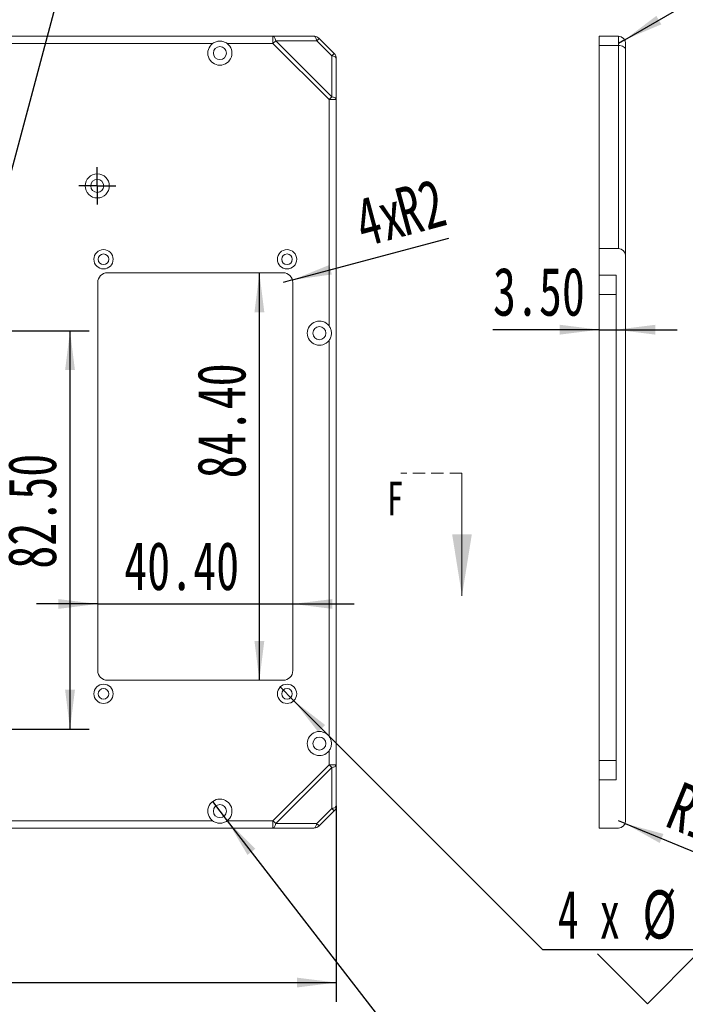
# Model space of a CAD drawing. Header units: millimetres. Extents: x -8 to 916, y -4 to 297.
# Tile 4 of 7: x 182 to 251, y 126 to 228. Entities that reach past the tile are written whole.
import ezdxf

# ---------------------------------------------------------------- set-up
doc = ezdxf.new("R2010")
doc.units = ezdxf.units.MM
doc.linetypes.add('HIDDEN', pattern=[1.905, 1.27, -0.635])
doc.layers.add('10', color=7, linetype='Continuous')
doc.styles.add('SLDTEXTSTYLE0', font='TXT', dxfattribs={"width": 0.7, "bigfont": 'bigfont'})
doc.styles.add('SLDTEXTSTYLE1', font='TXT', dxfattribs={"width": 0.7})
doc.styles.add('SLDTEXTSTYLE4', font='TXT', dxfattribs={"width": 0.633333})
doc.styles.add('SLDTEXTSTYLE5', font='TXT', dxfattribs={"width": 0.642857})
doc.styles.add('SLDTEXTSTYLE7', font='TXT', dxfattribs={"width": 0.65})
doc.dimstyles.new('SLDDIMSTYLE0', dxfattribs={"dimtxt": 5, "dimasz": 4.08, "dimexe": 0, "dimexo": 0.0625, "dimgap": 1.25, "dimtad": 2, "dimlfac": 2, "dimrnd": 1e-09, "dimzin": 12, "dimdsep": 46, "dimtxsty": 'SLDTEXTSTYLE1', "dimsah": 1, "dimcen": 0.09, "dimadec": 0, "dimazin": 3, "dimtfac": 1, "dimtofl": 0, "dimtmove": 0, "dimatfit": 3, "dimfxl": 0, "dimfrac": 2, "dimtolj": 1, "dimtzin": 12, "dimarcsym": 0})
doc.dimstyles.new('SLDDIMSTYLE1', dxfattribs={"dimtxt": 5, "dimasz": 4.08, "dimexe": 0, "dimexo": 0.0625, "dimgap": 1.25, "dimtad": 2, "dimlfac": 2, "dimrnd": 1e-09, "dimzin": 4, "dimdsep": 46, "dimtxsty": 'SLDTEXTSTYLE1', "dimsah": 1, "dimcen": 0.09, "dimadec": 0, "dimazin": 1, "dimtfac": 1, "dimtofl": 0, "dimtmove": 0, "dimatfit": 3, "dimfxl": 0, "dimfrac": 2, "dimtolj": 1, "dimtzin": 12, "dimarcsym": 0})
doc.dimstyles.new('SLDDIMSTYLE2', dxfattribs={"dimtxt": 5, "dimasz": 4.08, "dimexe": 0, "dimexo": 0.0625, "dimgap": 1.25, "dimtad": 0, "dimtih": 1, "dimtoh": 1, "dimlfac": 2, "dimrnd": 1e-09, "dimzin": 4, "dimdsep": 46, "dimtxsty": 'SLDTEXTSTYLE1', "dimblk1": 'NONE', "dimsah": 1, "dimcen": 0, "dimadec": 0, "dimazin": 1, "dimtfac": 1, "dimtmove": 0, "dimatfit": 3, "dimldrblk": 'NONE', "dimfxl": 0, "dimfrac": 2, "dimtolj": 1, "dimtzin": 12, "dimarcsym": 0})
doc.dimstyles.new('SLDDIMSTYLE3', dxfattribs={"dimtxt": 5, "dimasz": 4.08, "dimexe": 0, "dimexo": 0.0625, "dimgap": 1.25, "dimtad": 2, "dimlfac": 2, "dimrnd": 1e-09, "dimzin": 4, "dimdsep": 46, "dimtxsty": 'SLDTEXTSTYLE1', "dimsah": 1, "dimcen": 0.09, "dimadec": 0, "dimazin": 1, "dimtfac": 1, "dimtmove": 0, "dimatfit": 0, "dimfxl": 0, "dimfrac": 2, "dimtolj": 1, "dimtzin": 12, "dimarcsym": 0})
doc.dimstyles.new('SLDDIMSTYLE4', dxfattribs={"dimtxt": 5, "dimasz": 4.08, "dimexe": 0, "dimexo": 0.0625, "dimgap": 1.25, "dimtad": 2, "dimlfac": 2, "dimrnd": 1e-09, "dimzin": 12, "dimdsep": 46, "dimtxsty": 'SLDTEXTSTYLE1', "dimsah": 1, "dimcen": 0, "dimadec": 0, "dimazin": 3, "dimtfac": 1, "dimtofl": 0, "dimtmove": 0, "dimatfit": 3, "dimfxl": 0, "dimfrac": 2, "dimtolj": 1, "dimtzin": 12, "dimarcsym": 0})
doc.dimstyles.new('SLDDIMSTYLE5', dxfattribs={"dimtxt": 5, "dimasz": 4.08, "dimexe": 0, "dimexo": 0.0625, "dimgap": 1.25, "dimtad": 0, "dimtih": 1, "dimtoh": 1, "dimdec": 6, "dimlfac": 2, "dimrnd": 1e-09, "dimzin": 12, "dimdsep": 46, "dimtxsty": 'SLDTEXTSTYLE1', "dimblk1": 'NONE', "dimsah": 1, "dimcen": 0, "dimadec": 0, "dimazin": 3, "dimtfac": 1, "dimtmove": 0, "dimatfit": 3, "dimldrblk": 'NONE', "dimfxl": 0, "dimfrac": 2, "dimtolj": 1, "dimtzin": 12, "dimarcsym": 0})
doc.dimstyles.new('SLDDIMSTYLE7', dxfattribs={"dimtxt": 5, "dimasz": 4.08, "dimexe": 0, "dimexo": 0.0625, "dimgap": 1.25, "dimtad": 2, "dimlfac": 2, "dimrnd": 1e-09, "dimzin": 4, "dimdsep": 46, "dimtxsty": 'SLDTEXTSTYLE1', "dimsah": 1, "dimcen": 0, "dimadec": 0, "dimazin": 1, "dimtfac": 1, "dimtofl": 0, "dimtmove": 0, "dimatfit": 3, "dimfxl": 0, "dimfrac": 2, "dimtolj": 1, "dimtzin": 12, "dimarcsym": 0})

# ---------------------------------------------------------------- blocks, each defined once
blk = doc.blocks.new('_D_1')
at = {"layer": '10'}
for p, q in [((177.98, 195.55), (189.41, 195.55)), ((187.41, 154.3), (187.41, 195.55)), ((177.98, 154.3), (189.41, 154.3))]:
    blk.add_line(p, q, dxfattribs=at)
for points in [[(187.41, 195.55), (186.9, 191.47), (187.92, 191.47)], [(187.41, 154.3), (187.92, 158.38), (186.9, 158.38)]]:
    blk.add_solid(points, dxfattribs=at)
at = {"layer": '10', "insert": (180.97, 170.91), "char_height": 5, "attachment_point": 1, "rotation": 90, "style": 'SLDTEXTSTYLE1'}
blk.add_mtext('82.50', dxfattribs=at)
blk = doc.blocks.new('SW_SYMBOL_HOLE_DEPTH')
at = {"layer": '10', "color": 0}
for p, q in [((0, 875), (800, 875)), ((400, 875), (400, 75)), ((100, 555), (400, 75)), ((700, 555), (400, 75))]:
    blk.add_line(p, q, dxfattribs=at)
blk = doc.blocks.new('SW_SYMBOL_HOLE_SINK')
at = {"layer": '10', "color": 0}
for p, q in [((0, 875), (800, 75)), ((800, 75), (1600, 875))]:
    blk.add_line(p, q, dxfattribs=at)
blk = doc.blocks.new('SW_SYMBOL_HOLE_SPOT')
at = {"layer": '10', "color": 0}
for p, q in [((0, 875), (0, 75)), ((1600, 75), (1600, 875)), ((0, 75), (1600, 75))]:
    blk.add_line(p, q, dxfattribs=at)
blk = doc.blocks.new('_D_2')
at = {"layer": '10'}
for p, q in [((209.17, 158.66), (210.59, 157.24)), ((210.59, 157.24), (236.35, 131.48)), ((236.35, 131.48), (282.23, 131.48))]:
    blk.add_line(p, q, dxfattribs=at)
blk.add_solid([(210.59, 157.24), (213.11, 154), (213.83, 154.72)], dxfattribs=at)
at = {"layer": '10', "xscale": 0.006445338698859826, "yscale": 0.006445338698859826, "zscale": 0.006445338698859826}
for name, p in [('SW_SYMBOL_HOLE_DEPTH', (265.71, 131.89)), ('SW_SYMBOL_HOLE_SINK', (242.04, 125.37)), ('SW_SYMBOL_HOLE_SPOT', (240.34, 118.85)), ('SW_SYMBOL_HOLE_DEPTH', (263.3, 118.85))]:
    blk.add_blockref(name, p, dxfattribs=at)
at = {"layer": '10', "char_height": 5, "attachment_point": 1}
for s, insert, style in [('%%c', (246.69, 137.61), 'SLDTEXTSTYLE1'), ('2.20', (254.44, 137.59), 'SLDTEXTSTYLE1'), ('7.25', (273.16, 137.59), 'SLDTEXTSTYLE1'), ('4 x', (237.93, 137.59), 'SLDTEXTSTYLE4'), ('%%c', (252.56, 131.09), 'SLDTEXTSTYLE1'), ('4 X 90°', (260.31, 131.07), 'SLDTEXTSTYLE5'), ('%%c', (250.86, 124.57), 'SLDTEXTSTYLE1'), ('4', (258.61, 124.55), 'SLDTEXTSTYLE1'), ('0.20', (270.75, 124.55), 'SLDTEXTSTYLE1')]:
    blk.add_mtext(s, dxfattribs=dict(at, insert=insert, style=style))
blk = doc.blocks.new('_NONE')
blk = doc.blocks.new('_D_3')
at = {"layer": '10'}
for p, q in [((190.28, 167.26), (183.93, 167.26)), ((190.28, 167.26), (210.48, 167.26)), ((210.48, 167.26), (216.83, 167.26))]:
    blk.add_line(p, q, dxfattribs=at)
for points in [[(190.28, 167.26), (186.2, 167.76), (186.2, 166.75)], [(210.48, 167.26), (214.56, 166.75), (214.56, 167.76)]]:
    blk.add_solid(points, dxfattribs=at)
at = {"layer": '10', "insert": (193.02, 173.7), "char_height": 5, "attachment_point": 1, "style": 'SLDTEXTSTYLE1'}
blk.add_mtext('40.40', dxfattribs=at)
blk = doc.blocks.new('_D_4')
at = {"layer": '10'}
blk.add_line((207.02, 159.35), (207.02, 201.55), dxfattribs=at)
for points in [[(207.02, 201.55), (206.51, 197.47), (207.53, 197.47)], [(207.02, 159.35), (207.53, 163.43), (206.51, 163.43)]]:
    blk.add_solid(points, dxfattribs=at)
at = {"layer": '10', "insert": (200.58, 180.27), "char_height": 5, "attachment_point": 1, "rotation": 90, "style": 'SLDTEXTSTYLE1'}
blk.add_mtext('84.40', dxfattribs=at)
blk = doc.blocks.new('_D_5')
at = {"layer": '10'}
for q in [(226.65, 205.15), (209.48, 200.55)]:
    blk.add_line((210.45, 200.81), q, dxfattribs=at)
blk.add_solid([(210.45, 200.81), (214.52, 201.38), (214.26, 202.36)], dxfattribs=at)
at = {"layer": '10', "char_height": 5, "attachment_point": 1, "rotation": 15, "style": 'SLDTEXTSTYLE1'}
for s, insert in [('R2', (220.77, 210.17)), ('4x', (216.53, 209.04))]:
    blk.add_mtext(s, dxfattribs=dict(at, insert=insert))
blk = doc.blocks.new('_D_6')
at = {"layer": '10'}
for p, q in [((178.37, 201.01), (192.98, 255.51)), ((192.98, 255.51), (250.35, 255.51)), ((177.59, 198.09), (178.37, 201.01))]:
    blk.add_line(p, q, dxfattribs=at)
blk.add_solid([(178.37, 201.01), (179.92, 204.82), (178.94, 205.09)], dxfattribs=at)
at = {"layer": '10', "xscale": 0.006445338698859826, "yscale": 0.006445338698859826, "zscale": 0.006445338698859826}
for name, p in [('SW_SYMBOL_HOLE_DEPTH', (226.75, 255.91)), ('SW_SYMBOL_HOLE_DEPTH', (222.61, 249.39)), ('SW_SYMBOL_HOLE_SINK', (194.56, 242.87))]:
    blk.add_blockref(name, p, dxfattribs=at)
at = {"layer": '10', "char_height": 5, "attachment_point": 1}
for s, insert, style in [('M6 - 6H', (207.89, 261.61), 'SLDTEXTSTYLE5'), ('12', (234.19, 261.61), 'SLDTEXTSTYLE1'), ('%%c', (210.16, 255.11), 'SLDTEXTSTYLE1'), ('5', (217.91, 255.09), 'SLDTEXTSTYLE1'), ('15', (230.05, 255.09), 'SLDTEXTSTYLE1'), ('%%c', (205.08, 248.59), 'SLDTEXTSTYLE1'), ('6.05 X 90\\M+1818B, \\M+18BDF\\M+1925B', (212.83, 248.57), 'SLDTEXTSTYLE0')]:
    blk.add_mtext(s, dxfattribs=dict(at, insert=insert, style=style))
blk = doc.blocks.new('_D_8')
at = {"layer": '10'}
for p, q in [((214.98, 146.36), (214.98, 126.05)), ((106.48, 144.05), (106.48, 126.05)), ((106.48, 128.05), (214.98, 128.05))]:
    blk.add_line(p, q, dxfattribs=at)
for points in [[(106.48, 128.05), (110.56, 127.54), (110.56, 128.56)], [(214.98, 128.05), (210.9, 128.56), (210.9, 127.54)]]:
    blk.add_solid(points, dxfattribs=at)
at = {"layer": '10', "insert": (158.51, 134.5), "char_height": 5, "attachment_point": 1, "style": 'SLDTEXTSTYLE1'}
blk.add_mtext('217', dxfattribs=at)
blk = doc.blocks.new('_D_13')
at = {"layer": '10'}
for p, q in [((175.18, 255.33), (128.33, 255.33)), ((163.5, 211.76), (175.18, 255.33)), ((162.86, 209.34), (163.5, 211.76))]:
    blk.add_line(p, q, dxfattribs=at)
blk.add_solid([(163.5, 211.76), (165.05, 215.57), (164.07, 215.83)], dxfattribs=at)
at = {"layer": '10', "xscale": 0.006445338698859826, "yscale": 0.006445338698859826, "zscale": 0.006445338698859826}
for name, p in [('SW_SYMBOL_HOLE_SINK', (132.91, 249.21)), ('SW_SYMBOL_HOLE_SPOT', (131.21, 242.69)), ('SW_SYMBOL_HOLE_DEPTH', (154.18, 242.69))]:
    blk.add_blockref(name, p, dxfattribs=at)
at = {"layer": '10', "char_height": 5, "attachment_point": 1}
for s, insert, style in [('7 x', (128.33, 261.44), 'SLDTEXTSTYLE4'), ('%%c', (137.08, 261.46), 'SLDTEXTSTYLE1'), ('2.70 \\M+18AAE\\M+19153贯\\M+190FA', (144.83, 261.44), 'SLDTEXTSTYLE0'), ('%%c', (143.43, 254.94), 'SLDTEXTSTYLE1'), ('5 X 90°', (151.19, 254.92), 'SLDTEXTSTYLE5'), ('%%c', (141.73, 248.42), 'SLDTEXTSTYLE1'), ('5', (149.48, 248.39), 'SLDTEXTSTYLE1'), ('0.45', (161.62, 248.39), 'SLDTEXTSTYLE1')]:
    blk.add_mtext(s, dxfattribs=dict(at, insert=insert, style=style))
blk = doc.blocks.new('_D_14')
at = {"layer": '10'}
for p, q in [((202.17, 146.79), (203.7, 144.81)), ((203.7, 144.81), (234.77, 104.63)), ((234.77, 104.63), (283.81, 104.63))]:
    blk.add_line(p, q, dxfattribs=at)
blk.add_solid([(203.7, 144.81), (205.79, 141.27), (206.59, 141.9)], dxfattribs=at)
at = {"layer": '10', "xscale": 0.006445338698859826, "yscale": 0.006445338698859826, "zscale": 0.006445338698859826}
for name, p in [('SW_SYMBOL_HOLE_SINK', (242.04, 98.52)), ('SW_SYMBOL_HOLE_SPOT', (240.34, 92)), ('SW_SYMBOL_HOLE_DEPTH', (263.31, 92))]:
    blk.add_blockref(name, p, dxfattribs=at)
at = {"layer": '10', "char_height": 5, "attachment_point": 1}
for s, insert, style in [('10 x', (236.35, 110.74), 'SLDTEXTSTYLE7'), ('%%c', (247.3, 110.76), 'SLDTEXTSTYLE1'), ('2.70 \\M+18AAE\\M+19153贯\\M+190FA', (255.06, 110.74), 'SLDTEXTSTYLE0'), ('%%c', (252.56, 104.24), 'SLDTEXTSTYLE1'), ('5 X 90°', (260.31, 104.22), 'SLDTEXTSTYLE5'), ('%%c', (250.86, 97.72), 'SLDTEXTSTYLE1'), ('5', (258.61, 97.7), 'SLDTEXTSTYLE1'), ('3.85', (270.75, 97.7), 'SLDTEXTSTYLE1')]:
    blk.add_mtext(s, dxfattribs=dict(at, insert=insert, style=style))
blk = doc.blocks.new('SW_CENTERMARKSYMBOL_2')
at = {"layer": '10', "color": 0}
for p, q in [((0, 1.25), (0, 1.925)), ((0, 0), (0, 1.25)), ((-1.25, 0), (-1.925, 0)), ((0, 0), (-1.25, 0)), ((0, 0), (0, -1.25)), ((0, 0), (1.25, 0)), ((1.25, 0), (1.925, 0)), ((0, -1.25), (0, -1.925))]:
    blk.add_line(p, q, dxfattribs=at)
blk = doc.blocks.new('_D_15')
at = {"layer": '10'}
for q in [(257.57, 233.02), (244.2, 225.3)]:
    blk.add_line((244.85, 225.68), q, dxfattribs=at)
blk.add_solid([(244.85, 225.68), (248.64, 227.28), (248.13, 228.16)], dxfattribs=at)
at = {"layer": '10', "insert": (244.92, 233.01), "char_height": 5, "attachment_point": 1, "rotation": 30, "style": 'SLDTEXTSTYLE1'}
blk.add_mtext('R1.50', dxfattribs=at)
blk = doc.blocks.new('_D_16')
at = {"layer": '10'}
for q in [(244.2, 144.8), (258.49, 138.93)]:
    blk.add_line((244.89, 144.52), q, dxfattribs=at)
blk.add_solid([(244.89, 144.52), (248.48, 142.5), (248.86, 143.44)], dxfattribs=at)
at = {"layer": '10', "insert": (250.75, 148.94), "char_height": 5, "attachment_point": 1, "rotation": 337.662, "style": 'SLDTEXTSTYLE1'}
blk.add_mtext('R1.50', dxfattribs=at)
blk = doc.blocks.new('_D_17')
at = {"layer": '10'}
for p, q in [((242.2, 195.66), (231.21, 195.66)), ((242.2, 195.66), (243.95, 195.66)), ((243.95, 195.66), (250.3, 195.66))]:
    blk.add_line(p, q, dxfattribs=at)
for points in [[(242.2, 195.66), (238.12, 196.17), (238.12, 195.15)], [(243.95, 195.66), (248.03, 195.15), (248.03, 196.17)]]:
    blk.add_solid(points, dxfattribs=at)
at = {"layer": '10', "insert": (231.21, 202.11), "char_height": 5, "attachment_point": 1, "style": 'SLDTEXTSTYLE1'}
blk.add_mtext('3.50', dxfattribs=at)

msp = doc.modelspace()

# ---------------------------------------------------------------- linework, layer by layer
at = {"color": 7, "linetype": 'Continuous', "lineweight": 15}
for p, q in [((119.03142416, 226.05192078), (208.42254953, 226.05192078)), ((208.42254953, 226.05192078), (208.42254953, 225.30192299)), ((208.42254953, 226.05192078), (212.67076628, 226.05192078)), ((208.70728092, 225.58665437), (208.42254953, 225.30192299)), ((208.70728092, 225.58665437), (214.51615588, 219.77777196)), ((212.95549767, 225.58665437), (208.70728092, 225.58665437)), ((213.20109115, 225.83224786), (212.95549767, 225.58665437)), ((214.51615588, 224.02598871), (212.95549767, 225.58665437)), ((213.20109115, 225.83224786), (214.76175682, 224.27158965)), ((242.20053875, 226.05192078), (244.20053882, 226.05192078)), ((242.20053875, 226.05192078), (242.20053875, 225.08335275)), ((244.20053882, 225.08335275), (244.20053882, 226.05192078)), ((202.18142168, 225.30192299), (176.18142114, 225.30192299)), ((208.42254953, 225.30192299), (203.68142472, 225.30192299)), ((214.23142449, 219.49304057), (208.42254953, 225.30192299)), ((244.20053882, 225.08335275), (242.20053875, 225.08335275)), ((242.20053875, 225.08335275), (242.20053875, 204.0519209)), ((244.20053882, 204.0519209), (244.20053882, 225.08335275)), ((244.95053885, 225.30192299), (244.95053885, 224.64808984)), ((244.95053885, 224.64808984), (244.95053885, 203.30191938)), ((214.51615588, 219.77777196), (214.51615588, 224.02598871)), ((214.98142229, 223.74125732), (214.98142229, 219.49304057)), ((214.23142449, 196.05191959), (214.23142449, 219.49304057)), ((214.98142229, 219.49304057), (214.23142449, 219.49304057)), ((214.98142229, 219.49304057), (214.98142229, 150.61079873)), ((242.20053875, 204.0519209), (242.20053875, 201.30191905)), ((242.20053875, 204.0519209), (244.20053882, 204.0519209)), ((244.95053885, 203.30191938), (244.95053885, 144.80192053)), ((209.48142604, 201.55191956), (191.28142343, 201.55191956)), ((242.20053875, 201.30191905), (243.9505388, 201.30191905)), ((242.20053875, 199.30191872), (242.20053875, 201.30191905)), ((243.9505388, 201.30191905), (243.9505388, 149.05192073)), ((190.28142141, 200.55192126), (190.28142141, 160.35192063)), ((210.48142062, 160.35192063), (210.48142062, 200.55192126)), ((243.9505388, 199.30191872), (242.20053875, 199.30191872)), ((242.20053875, 151.05192059), (242.20053875, 199.30191872)), ((214.23142449, 153.551921), (214.23142449, 194.55192027)), ((191.28142343, 159.35192047), (209.48142604, 159.35192047)), ((214.23142449, 150.61079873), (214.23142449, 152.05192076)), ((242.20053875, 151.05192059), (243.9505388, 151.05192059)), ((242.20053875, 149.05192073), (242.20053875, 151.05192059)), ((208.42254953, 144.80192053), (214.23142449, 150.61079873)), ((214.51615588, 150.32606734), (208.70728092, 144.517189)), ((214.98142229, 150.61079873), (214.23142449, 150.61079873)), ((214.51615588, 146.07784919), (214.51615588, 150.32606734)), ((214.98142229, 150.61079873), (214.98142229, 146.3625807)), ((242.20053875, 149.05192073), (242.20053875, 144.0519205)), ((242.20053875, 149.05192073), (243.9505388, 149.05192073)), ((212.95549767, 144.517189), (214.51615588, 146.07784919)), ((214.76175682, 145.83225064), (213.20109115, 144.27159044)), ((176.18142114, 144.80192053), (202.18142168, 144.80192053)), ((203.68142472, 144.80192053), (208.42254953, 144.80192053)), ((208.42254953, 144.80192053), (208.42254953, 144.0519205)), ((208.42254953, 144.0519205), (106.48142406, 144.0519205)), ((212.67076628, 144.0519205), (208.42254953, 144.0519205)), ((208.70728092, 144.517189), (212.95549767, 144.517189)), ((244.20053882, 144.0519205), (242.20053875, 144.0519205))]:
    msp.add_line(p, q, dxfattribs=at)
at = {"color": 7, "linetype": 'HIDDEN', "lineweight": 0}
msp.add_line((228.00142412, 180.80192054), (221.65142412, 180.80192054), dxfattribs=at)
at = {"color": 7, "linetype": 'Continuous', "lineweight": 0}
msp.add_line((228.00142412, 180.80192054), (228.00142412, 168.10192054), dxfattribs=at)
at = {"color": 7, "linetype": 'Continuous', "lineweight": 15, "flags": 128}
for points in [[(208.70728092, 225.58665437), (208.68698554, 225.68564279), (208.66093831, 225.77628655), (208.62970547, 225.85659636), (208.59395759, 225.92483623), (208.55447696, 225.97951604), (208.51212786, 226.0194437), (208.46783416, 226.04375494), (208.42254953, 226.05192078)], [(212.95549767, 225.58665437), (212.93520228, 225.68564279), (212.90915505, 225.77628655), (212.87792222, 225.85659636), (212.84217434, 225.92483623), (212.80269371, 225.97951604), (212.76034461, 226.0194437), (212.71605091, 226.04375494), (212.67076628, 226.05192078)], [(214.76175682, 224.27158965), (214.7575845, 224.26741732), (214.74513458, 224.2549674), (214.72460823, 224.23444105), (214.69631837, 224.2061512), (214.6607195, 224.17055232), (214.61836295, 224.12819577), (214.56991927, 224.07975955), (214.51615588, 224.02598871)], [(214.98142229, 223.74125732), (214.9732639, 223.78654195), (214.94895266, 223.8308431), (214.90901755, 223.8731922), (214.85433774, 223.91267283), (214.78609787, 223.94841326), (214.70578806, 223.97965355), (214.6151443, 224.00570078), (214.51615588, 224.02598871)], [(214.51615588, 219.77777196), (214.48376821, 219.74539174), (214.45012139, 219.71173746), (214.41537188, 219.67699541), (214.37970595, 219.64132203), (214.34328751, 219.60491104), (214.30631773, 219.56793381), (214.26896052, 219.53058405), (214.23142449, 219.49304057)], [(214.98142229, 219.49304057), (214.9732639, 219.5383252), (214.94895266, 219.58262635), (214.90901755, 219.62497545), (214.85433774, 219.66445608), (214.78609787, 219.70019651), (214.70578806, 219.7314368), (214.6151443, 219.75748403), (214.51615588, 219.77777196)], [(214.51615588, 150.32606734), (214.48376821, 150.35845129), (214.45012139, 150.39210183), (214.41537188, 150.42684901), (214.37970595, 150.46251913), (214.34328751, 150.49893338), (214.30631773, 150.53590875), (214.26896052, 150.57325944), (214.23142449, 150.61079873)], [(214.51615588, 150.32606734), (214.6151443, 150.34635853), (214.70578806, 150.37240576), (214.78609787, 150.40364232), (214.85433774, 150.43938834), (214.90901755, 150.47886571), (214.94895266, 150.52121481), (214.9732639, 150.5655141), (214.98142229, 150.61079873)], [(214.51615588, 146.07784919), (214.6151443, 146.09814027), (214.70578806, 146.12418761), (214.78609787, 146.15542417), (214.85433774, 146.1911702), (214.90901755, 146.23064745), (214.94895266, 146.27299655), (214.9732639, 146.31729572), (214.98142229, 146.3625807)], [(214.51615588, 146.07784919), (214.56991927, 146.0240833), (214.61836295, 145.9756423), (214.6607195, 145.9332882), (214.69631837, 145.89768734), (214.72460823, 145.86939964), (214.74513458, 145.84887021), (214.7575845, 145.83642192), (214.76175682, 145.83225064)], [(208.42254953, 144.80192053), (208.46008555, 144.76438125), (208.49743532, 144.72703026), (208.53441255, 144.69005498), (208.57082353, 144.65364091), (208.60649691, 144.61797073), (208.64124642, 144.58322338), (208.67489324, 144.54957318), (208.70728092, 144.517189)], [(208.42254953, 144.0519205), (208.46783416, 144.06008342), (208.51212786, 144.08439461), (208.55447696, 144.12432466), (208.59395759, 144.17900452), (208.62970547, 144.24724393), (208.66093831, 144.32755746), (208.68698554, 144.4181968), (208.70728092, 144.517189)], [(212.67076628, 144.0519205), (212.71605091, 144.06008342), (212.76034461, 144.08439461), (212.80269371, 144.12432466), (212.84217434, 144.17900452), (212.87792222, 144.24724393), (212.90915505, 144.32755746), (212.93520228, 144.4181968), (212.95549767, 144.517189)], [(213.20109115, 144.27159044), (213.19692628, 144.27576178), (213.18447636, 144.28821007), (213.16394256, 144.30873951), (213.13566016, 144.33702715), (213.10005383, 144.37262806), (213.05770473, 144.41498211), (213.00926106, 144.4634231), (212.95549767, 144.517189)]]:
    msp.add_lwpolyline(points, dxfattribs=at)
at = {"color": 7, "linetype": 'Continuous', "lineweight": 15}
for centre, radius in [((202.93142412, 224.30192054), 0.675), ((190.23142412, 210.55192054), 1.25), ((190.23142412, 210.55192054), 0.675), ((190.88142412, 202.95192054), 1), ((209.88142412, 202.95192054), 1), ((190.88142412, 202.95192054), 0.55), ((209.88142412, 202.95192054), 0.55), ((213.23142412, 195.30192054), 0.675), ((190.88142412, 157.95192054), 1), ((190.88142412, 157.95192054), 0.55), ((209.88142412, 157.95192054), 1), ((209.88142412, 157.95192054), 0.55), ((213.23142412, 152.80192054), 0.675), ((202.93142412, 145.80192054), 0.675)]:
    msp.add_circle(centre, radius, dxfattribs=at)
for centre, radius, start, end in [((212.67076395, 225.30192054), 0.75, 45, 90), ((244.2005388, 225.30192054), 0.75, 0, 90), ((202.93142412, 224.30192054), 1.25, 126.86989762, 53.13010238), ((214.23142412, 223.74126037), 0.75, 0, 45), ((244.2005388, 203.30192054), 0.75, 0, 90), ((191.28142412, 200.55192054), 1, 90, 180), ((209.48142412, 200.55192054), 1, 0, 90), ((213.23142412, 195.30192054), 1.25, 36.869897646, 323.130102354), ((191.28142412, 160.35192054), 1, 180, 270), ((209.48142412, 160.35192054), 1, 270, 0), ((213.23142412, 152.80192054), 1.25, 36.869897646, 323.130102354), ((202.93142412, 145.80192054), 1.25, 306.869897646, 233.130102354), ((214.23142412, 146.36258071), 0.75, 315, 0), ((244.2005388, 144.80192054), 0.75, 270, 0), ((212.67076395, 144.80192054), 0.75, 270, 315)]:
    msp.add_arc(centre, radius, start, end, dxfattribs=at)
msp.add_ellipse((244.2005388, 224.64809263), major_axis=(0.75, 0), ratio=0.5803455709, start_param=0, end_param=1.5707963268, dxfattribs=at)
for points in [[(203.68142412, 225.30192054), (203.57289459, 225.38331769), (203.45406445, 225.44537271), (203.19851777, 225.53045494), (203.06618676, 225.5519704), (202.79573809, 225.55187051), (202.66382201, 225.53036623), (202.4079442, 225.44501217), (202.28997457, 225.38333338), (202.18142412, 225.30192054)], [(214.23142412, 194.55192054), (214.31282127, 194.66045007), (214.37487628, 194.77928021), (214.45995851, 195.0348269), (214.48147398, 195.1671579), (214.48137409, 195.43760657), (214.45986981, 195.56952265), (214.37451575, 195.82540046), (214.31283696, 195.94337009), (214.23142412, 196.05192054)], [(214.23142412, 152.05192054), (214.31282127, 152.16045007), (214.37487628, 152.27928021), (214.45995851, 152.5348269), (214.48147398, 152.6671579), (214.48137409, 152.93760657), (214.45986981, 153.06952265), (214.37451575, 153.32540046), (214.31283696, 153.44337009), (214.23142412, 153.55192054)], [(202.18142412, 144.80192054), (202.28995365, 144.72052339), (202.40878378, 144.65846838), (202.66433047, 144.57338615), (202.79666148, 144.55187068), (203.06711015, 144.55197057), (203.19902622, 144.57347486), (203.45490403, 144.65882891), (203.57287367, 144.7205077), (203.68142412, 144.80192054)]]:
    msp.add_open_spline(points, degree=3, knots=[0, 0, 0, 0, 0.25, 0.25, 0.5, 0.5, 0.75, 0.75, 1, 1, 1, 1], dxfattribs=at)
at = {"color": 7, "linetype": 'Continuous', "lineweight": 0}
msp.add_solid([(228.00142412, 168.10192054), (229.01742412, 174.45192054), (226.98542412, 174.45192054)], dxfattribs=at)

# ---------------------------------------------------------------- block references
at = {"layer": '10'}
msp.add_blockref('SW_CENTERMARKSYMBOL_2', (190.23142412, 210.55192054), dxfattribs=at)

# ---------------------------------------------------------------- texts
at = {"color": 7, "linetype": 'Continuous', "insert": (220.25418997, 179.93595113), "char_height": 3.5, "attachment_point": 1, "style": 'SLDTEXTSTYLE1'}
msp.add_mtext('F', dxfattribs=at)

# ---------------------------------------------------------------- dimensions: what is measured, and where the dimension line sits
at = {"layer": '10'}
for p1, p2, text, picture, middle in [((162.85795806, 209.34449779), (163.50489018, 211.7593433), '7 x <> 完全贯穿\\P{\\fGDT;w}%%c 5 X 90°\\P{\\fGDT;v}%%c 5 {\\fGDT;x} 0.45', '_D_13', (150.95891928, 251.7302275)), ((209.17437601, 158.65908599), (210.58847223, 157.24475509), '4 x <> {\\fGDT;x} 7.25\\P{\\fGDT;w}%%c 4 X 90°\\P{\\fGDT;v}%%c 4 {\\fGDT;x} 0.20', '_D_2', (260.08349987, 127.88715796)), ((202.16678492, 146.79077184), (203.69606332, 144.81306925), '10 x <> 完全贯穿\\P{\\fGDT;w}%%c 5 X 90°\\P{\\fGDT;v}%%c 5 {\\fGDT;x} 3.85', '_D_14', (260.08349987, 101.03724266))]:
    dim = msp.add_diameter_dim_2p(p1=p1, p2=p2, text=text, dimstyle='SLDDIMSTYLE2', dxfattribs=at)
    dim.commit()
    dim.dimension.update_dxf_attribs({"geometry": picture, "text_midpoint": middle, "dimtype": 163})
dim = msp.add_diameter_dim_2p(p1=(177.58993164, 198.09096541), p2=(178.37291659, 201.01287567), text=' M6 - 6H {\\fGDT;x} 12\\P%%c 5 {\\fGDT;x} 15\\P{\\fGDT;w}%%c 6.05 X 90°, 近端', dimstyle='SLDDIMSTYLE5', override={"dimpost": '<>'}, dxfattribs=at)
dim.commit()
dim.dimension.update_dxf_attribs({"geometry": '_D_6', "text_midpoint": (222.45562505, 251.9088987), "dimtype": 163})
for center, mpoint, picture, middle in [((244.2005388, 225.30192054), (244.85005786, 225.67692054), '_D_15', (253.1986645, 230.49699506)), ((244.2005388, 144.80192054), (244.89425742, 144.51686881), '_D_16', (253.82019665, 140.84917907))]:
    dim = msp.add_radius_dim(center=center, mpoint=mpoint, dimstyle='SLDDIMSTYLE7', dxfattribs=at)
    dim.commit()
    dim.dimension.update_dxf_attribs({"geometry": picture, "text_midpoint": middle, "dimtype": 164})
for base, p1, p2, dimstyle, picture, middle in [((243.9505388, 195.6606507), (242.2005388, 226.05192054), (243.9505388, 222.55192054), 'SLDDIMSTYLE3', '_D_17', (235.5953699, 195.6606507)), ((210.48142412, 167.25613112), (190.28142412, 160.35192054), (210.48142412, 160.35192054), 'SLDDIMSTYLE3', '_D_3', (198.50101173, 167.25613112)), ((214.98142412, 128.05192054), (106.48142412, 144.05192054), (214.98142412, 146.36258071), 'SLDDIMSTYLE0', '_D_8', (161.7969041, 128.05192054))]:
    dim = msp.add_linear_dim(base=base, p1=p1, p2=p2, dimstyle=dimstyle, dxfattribs=at)
    dim.commit()
    dim.dimension.update_dxf_attribs({"geometry": picture, "text_midpoint": middle, "dimtype": 160})
dim = msp.add_radius_dim(center=(209.48142412, 200.55192054), mpoint=(210.44734995, 200.81073959), text='4x<>', dimstyle='SLDDIMSTYLE4', dxfattribs=at)
dim.commit()
dim.dimension.update_dxf_attribs({"geometry": '_D_5', "text_midpoint": (222.74034639, 204.10464538), "dimtype": 164})
for base, p1, p2, picture, middle in [((207.02166912, 201.55192054), (209.48142412, 159.35192054), (209.48142412, 201.55192054), '_D_4', (207.02166912, 185.74442612)), ((187.4118845, 195.55192054), (177.98142412, 154.30192054), (177.98142412, 195.55192054), '_D_1', (187.4118845, 176.38655902))]:
    dim = msp.add_linear_dim(base=base, p1=p1, p2=p2, angle=90, dimstyle='SLDDIMSTYLE1', dxfattribs=at)
    dim.commit()
    dim.dimension.update_dxf_attribs({"geometry": picture, "text_midpoint": middle, "dimtype": 160})

doc.saveas('drawing.dxf')
